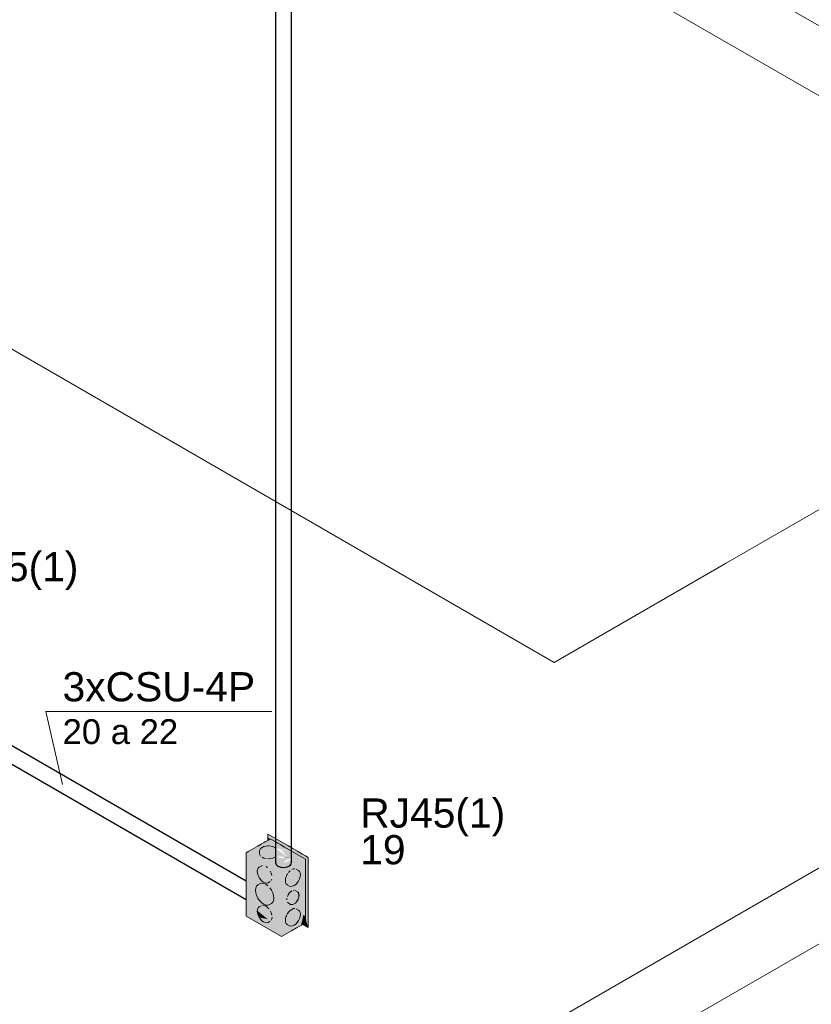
# Model space of a CAD drawing. Header units: millimetres. Extents: x 4476663 to 4477054, y -30323851 to -30323414.
# Tile 9 of 256: x 4476929.19 to 4476934.62, y -30323839.74 to -30323832.99. Entities that reach past the tile are written whole.
import ezdxf

# ---------------------------------------------------------------- set-up
doc = ezdxf.new("R2010")
doc.units = ezdxf.units.MM
doc.linetypes.add('NULL', pattern=[0])
for name, color, linetype, lineweight in [('CE-Caixa', 9, 'Continuous', 18), ('CE-Condutos (Baixa)', 6, 'Continuous', 25), ('CE-Condutos (Teto)', 1, 'Continuous', 25), ('CE-Textos fios', 7, 'Continuous', 9), ('DI-Elementos externos em corte', 9, 'Continuous', 18), ('DI-Elementos externos em vista', 9, 'Continuous', 5), ('Textos', 7, 'Continuous', 9)]:
    doc.layers.add(name, color=color, linetype=linetype, lineweight=lineweight)
doc.styles.add('ARIAL', font='arial.ttf')

msp = doc.modelspace()

# ---------------------------------------------------------------- hatches: boundary and pattern name
at = {"layer": 'CE-Caixa', "linetype": 'Continuous'}
for points in [[(4476930.9078, -30323838.605), (4476930.8134, -30323838.6596), (4476930.8057, -30323838.6721), (4476930.8146, -30323838.67), (4476930.8231, -30323838.6597), (4476930.8242, -30323838.6645), (4476930.8057, -30323838.6721), (4476930.8134, -30323838.6596), (4476930.7433, -30323838.7), (4476930.9858, -30323838.84), (4476931.1503, -30323838.745), (4476931.0694, -30323838.7575), (4476931.053, -30323838.7762), (4476931.0529, -30323838.7797), (4476931.0694, -30323838.7575), (4476931.1503, -30323838.745), (4476931.0837, -30323838.7413), (4476931.055, -30323838.7418), (4476931.0544, -30323838.7486), (4476931.015, -30323838.7501), (4476931.0529, -30323838.7529), (4476930.999, -30323838.7684), (4476931.015, -30323838.7501), (4476931.0529, -30323838.7417), (4476931.0837, -30323838.7413), (4476931.1503, -30323838.745), (4476931.0557, -30323838.7346), (4476931.0529, -30323838.7396), (4476930.9712, -30323838.7351), (4476930.987, -30323838.7339), (4476930.9466, -30323838.7311), (4476930.9712, -30323838.7252), (4476930.8906, -30323838.7163), (4476930.8296, -30323838.6881), (4476930.8521, -30323838.6566), (4476930.9159, -30323838.6539), (4476930.9444, -30323838.6685), (4476931.0523, -30323838.6885)], [(4476930.8906, -30323838.5951), (4476930.8988, -30323838.5998), (4476930.9014, -30323838.6087), (4476930.9078, -30323838.605), (4476931.1503, -30323838.7449), (4476931.1503, -30323838.771), (4476931.1677, -30323838.732), (4476931.1292, -30323838.7097), (4476930.9253, -30323838.595), (4476931.0945, -30323838.6897), (4476930.8906, -30323838.572)], [(4476930.9014, -30323838.6087), (4476930.8988, -30323838.5998), (4476930.8906, -30323838.5951)], [(4476930.8927, -30323838.6138), (4476930.9014, -30323838.6087), (4476930.8907, -30323838.5952)], [(4476930.8948, -30323838.6534), (4476930.879, -30323838.6546), (4476930.8515, -30323838.6637), (4476930.8357, -30323838.6796), (4476930.8336, -30323838.7055), (4476930.8418, -30323838.7232), (4476930.8515, -30323838.7137), (4476930.8515, -30323838.7305), (4476930.879, -30323838.7397), (4476930.8906, -30323838.7282), (4476930.8906, -30323838.7406), (4476930.9107, -30323838.7397), (4476930.9381, -30323838.7305), (4476930.9439, -30323838.7194), (4476930.9439, -30323838.6688), (4476930.9254, -30323838.6581)], [(4476931.0281, -30323838.7315), (4476930.9481, -30323838.6713), (4476930.8906, -30323838.7163)], [(4476930.972, -30323838.6788), (4476930.9879, -30323838.6858), (4476931.0281, -30323838.7315), (4476931.1503, -30323838.745), (4476931.0523, -30323838.6885)], [(4476930.9754, -30323838.846), (4476930.8906, -30323838.7927), (4476930.9858, -30323838.84), (4476930.7433, -30323838.7), (4476930.7433, -30323839.134), (4476930.9858, -30323839.274), (4476930.9858, -30323838.84), (4476930.8906, -30323838.7927), (4476930.9754, -30323838.846), (4476930.9754, -30323839.256), (4476930.7537, -30323839.128), (4476930.7537, -30323838.718)], [(4476930.7537, -30323839.128), (4476930.8335, -30323839.0265), (4476930.8141, -30323838.9927), (4476930.8086, -30323838.9741), (4476930.8086, -30323838.941), (4476930.8224, -30323838.921), (4476930.8464, -30323838.9094), (4476930.819, -30323838.9179), (4476930.8232, -30323838.9061), (4476930.8173, -30323838.9055), (4476930.8193, -30323838.8535), (4476930.8053, -30323838.9221), (4476930.801, -30323838.9039), (4476930.7921, -30323838.8801), (4476930.7936, -30323838.9239), (4476930.8018, -30323838.9401), (4476930.7889, -30323838.9402), (4476930.7974, -30323838.958), (4476930.7921, -30323838.8801), (4476930.801, -30323838.9036), (4476930.8053, -30323838.9221), (4476930.8193, -30323838.8535), (4476930.8173, -30323838.9055), (4476930.8232, -30323838.9061), (4476930.819, -30323838.9179), (4476930.8765, -30323838.9717), (4476930.8906, -30323838.9538), (4476930.8809, -30323838.9179), (4476930.8825, -30323838.8982), (4476930.8554, -30323838.8904), (4476930.8906, -30323838.8578), (4476930.8906, -30323838.8957), (4476930.8825, -30323838.8982), (4476930.8809, -30323838.9179), (4476930.8906, -30323838.9538), (4476930.9754, -30323838.846), (4476930.7537, -30323838.718)], [(4476931.1503, -30323839.179), (4476931.1503, -30323838.745), (4476931.0029, -30323838.8301), (4476931.0721, -30323838.9472), (4476931.0787, -30323838.9567), (4476931.0963, -30323838.9648), (4476931.1048, -30323838.9827), (4476931.099, -30323839.0175), (4476931.0953, -30323838.9687), (4476931.0721, -30323838.9472), (4476931.0029, -30323838.8301), (4476930.9858, -30323838.84)], [(4476931.0557, -30323838.7346), (4476931.024, -30323838.7311), (4476930.987, -30323838.7339)], [(4476931.1677, -30323839.212), (4476931.1677, -30323838.732), (4476931.1503, -30323838.771), (4476931.1503, -30323839.1529)], [(4476930.8246, -30323838.8558), (4476930.8404, -30323838.8832), (4476930.8621, -30323838.9024), (4476930.8837, -30323838.9082), (4476930.9073, -30323838.8971), (4476930.9185, -30323838.8811), (4476930.9054, -30323838.8774), (4476930.9185, -30323838.8553), (4476930.9073, -30323838.8264), (4476930.8906, -30323838.823), (4476930.8906, -30323838.8052), (4476930.8733, -30323838.8106), (4476930.8878, -30323838.8022), (4476930.8766, -30323838.794), (4476930.8621, -30323838.8024), (4476930.8654, -30323838.7893), (4476930.8509, -30323838.7977), (4476930.855, -30323838.7882), (4476930.8246, -30323838.8058), (4476930.8188, -30323838.8274)], [(4476931.0925, -30323838.9059), (4476931.099, -30323838.8963), (4476931.1126, -30323838.8639), (4476931.1126, -30323838.8381), (4476931.1014, -30323838.8221), (4476931.0765, -30323838.8101), (4476931.0549, -30323838.8159), (4476931.0596, -30323838.8333), (4476931.0437, -30323838.8241), (4476931.0332, -30323838.8351), (4476931.038, -30323838.8504), (4476931.0271, -30323838.8441), (4476931.0174, -30323838.8626), (4476931.0116, -30323838.8909), (4476931.0174, -30323838.9126), (4476931.0492, -30323838.9309), (4476931.0708, -30323838.9251)], [(4476930.9754, -30323839.256), (4476930.9754, -30323839.1894), (4476930.8906, -30323839.1556), (4476930.8906, -30323839.1781), (4476930.8685, -30323839.1787), (4476930.8323, -30323839.1439), (4476930.821, -30323839.1202), (4476930.8203, -30323839.0874), (4476930.8314, -30323839.0715), (4476930.8906, -30323839.1057), (4476930.8906, -30323839.1556), (4476930.9754, -30323839.1894), (4476930.9754, -30323838.846), (4476930.8906, -30323838.9538), (4476930.9142, -30323838.9948), (4476930.8906, -30323839.052), (4476930.8677, -30323839.0505), (4476930.8376, -30323839.0213), (4476930.7537, -30323839.128)], [(4476930.9858, -30323838.84), (4476930.9858, -30323839.1069), (4476931.1114, -30323839.1441)], [(4476931.1503, -30323839.179), (4476930.9858, -30323838.84), (4476931.1107, -30323839.1425), (4476931.1111, -30323839.1067), (4476931.1126, -30323839.1101), (4476931.1129, -30323839.148), (4476931.0878, -30323839.1847), (4476931.0674, -30323839.1986), (4476931.0971, -30323839.1712), (4476931.1103, -30323839.1438), (4476930.9858, -30323839.1069), (4476930.9858, -30323839.2092), (4476931.0383, -30323839.204), (4476931.0312, -30323839.1974), (4476931.0526, -30323839.2026), (4476930.9858, -30323839.2092), (4476930.9858, -30323839.274), (4476931.0203, -30323839.2541), (4476931.0529, -30323839.2176), (4476931.0576, -30323839.2102), (4476931.0203, -30323839.2541), (4476931.0647, -30323839.2285), (4476931.0688, -30323839.2167), (4476931.0726, -30323839.2189), (4476931.0814, -30323839.1998), (4476931.0938, -30323839.1804), (4476931.0744, -30323839.22), (4476931.0688, -30323839.2167), (4476931.0647, -30323839.2285)], [(4476930.8344, -30323839.0279), (4476930.8477, -30323839.042), (4476930.8621, -30323839.0524), (4476930.8764, -30323839.0585), (4476930.8898, -30323839.0599), (4476930.8992, -30323839.057), (4476930.9246, -30323839.0398), (4476930.9302, -30323839.0275), (4476930.9321, -30323839.012), (4476930.9302, -30323838.9944), (4476930.9246, -30323838.9758), (4476930.9158, -30323838.9574), (4476930.9043, -30323838.9406), (4476930.8906, -30323838.9493), (4476930.8906, -30323838.9267), (4476930.8766, -30323838.916), (4476930.8623, -30323838.9099), (4476930.8489, -30323838.9086), (4476930.8374, -30323838.9122), (4476930.8141, -30323838.9287), (4476930.8067, -30323838.9564), (4476930.8086, -30323838.9741)], [(4476931.0953, -30323839.0253), (4476931.1054, -30323838.9911), (4476931.1008, -30323838.9738), (4476931.0794, -30323838.9595), (4476931.0638, -30323838.9581), (4476931.0708, -30323838.9711), (4476931.0549, -30323838.9619), (4476931.0376, -30323838.9773), (4476931.0249, -30323838.9993), (4476931.0373, -30323839.0201), (4476931.0214, -30323839.0109), (4476931.0202, -30323839.0219), (4476931.0362, -30323839.0311), (4476931.0214, -30323839.0316), (4476931.0373, -30323839.0408), (4476931.0249, -30323839.0393), (4476931.0463, -30323839.0536), (4476931.0618, -30323839.055), (4476931.0798, -30323839.0446)], [(4476930.8086, -30323838.9741), (4476930.8141, -30323838.9927), (4476930.8229, -30323839.0111), (4476930.8344, -30323839.0279)], [(4476931.1039, -30323839.0326), (4476931.099, -30323838.9792), (4476931.0967, -30323838.9801)], [(4476930.8404, -30323839.1552), (4476930.8509, -30323839.1663), (4476930.8733, -30323839.1792), (4476930.8927, -30323839.1775), (4476930.9141, -30323839.1627), (4476930.9199, -30323839.141), (4476930.9054, -30323839.1494), (4476930.9185, -30323839.1273), (4476930.9073, -30323839.0984), (4476930.8837, -30323839.0936), (4476930.8983, -30323839.0852), (4476930.8766, -30323839.066), (4476930.855, -30323839.0602), (4476930.8246, -30323839.0778), (4476930.8188, -30323839.0994), (4476930.8246, -30323839.1278)], [(4476931.0971, -30323839.1712), (4476931.1083, -30323839.1505), (4476931.1141, -30323839.1221), (4476931.1083, -30323839.1005), (4476931.0855, -30323839.0849), (4476931.0661, -30323839.0832), (4476931.0437, -30323839.0961), (4476931.0243, -30323839.1203), (4476931.0286, -30323839.1317), (4476931.0209, -30323839.1272), (4476931.0174, -30323839.1346), (4476931.0116, -30323839.1629), (4476931.0174, -30323839.1846), (4476931.0402, -30323839.2002), (4476931.0596, -30323839.2019), (4476931.082, -30323839.189)], [(4476930.8191, -30323839.0965), (4476930.8323, -30323839.1439), (4476930.8906, -30323839.1556)], [(4476931.1219, -30323839.1855), (4476931.1555, -30323839.2049), (4476931.1418, -30323839.1315), (4476931.135, -30323839.1252)], [(4476931.1418, -30323839.1315), (4476931.1555, -30323839.2049), (4476931.1677, -30323839.212), (4476931.1448, -30323839.1344)]]:
    msp.add_hatch(color=163, dxfattribs=at).paths.add_polyline_path(points)

# ---------------------------------------------------------------- linework, layer by layer
at = {"layer": 'CE-Caixa'}
for p, q in [((4476930.8759, -30323838.6235), (4476930.8634, -30323838.6307)), ((4476930.8809, -30323838.6206), (4476930.8759, -30323838.6235)), ((4476930.8906, -30323838.615), (4476930.8809, -30323838.6206)), ((4476930.9279, -30323838.5935), (4476930.8906, -30323838.572)), ((4476930.8906, -30323838.572), (4476930.8906, -30323838.5943)), ((4476930.8906, -30323838.5943), (4476930.8906, -30323838.5951)), ((4476930.8906, -30323838.5951), (4476930.8906, -30323838.615)), ((4476930.9078, -30323838.605), (4476930.8906, -30323838.615)), ((4476930.9201, -30323838.6122), (4476930.9078, -30323838.605)), ((4476930.9409, -30323838.6241), (4476930.9201, -30323838.6122)), ((4476931.0283, -30323838.6515), (4476930.9279, -30323838.5935)), ((4476930.7604, -30323838.6901), (4476930.7433, -30323838.7)), ((4476930.7818, -30323838.6778), (4476930.7604, -30323838.6901)), ((4476930.8134, -30323838.6596), (4476930.7818, -30323838.6778)), ((4476930.822, -30323838.6546), (4476930.8134, -30323838.6596)), ((4476930.8323, -30323838.6487), (4476930.822, -30323838.6546)), ((4476930.8336, -30323838.6479), (4476930.8323, -30323838.6487)), ((4476930.8443, -30323838.6417), (4476930.8336, -30323838.6479)), ((4476930.8357, -30323838.6796), (4476930.8336, -30323838.6887)), ((4476930.8336, -30323838.6887), (4476930.8336, -30323838.7055)), ((4476930.8418, -30323838.6711), (4476930.8357, -30323838.6796)), ((4476930.8515, -30323838.6637), (4476930.8418, -30323838.6711)), ((4476930.848, -30323838.6396), (4476930.8443, -30323838.6417)), ((4476930.8634, -30323838.6307), (4476930.848, -30323838.6396)), ((4476930.8642, -30323838.6581), (4476930.8515, -30323838.6637)), ((4476930.879, -30323838.6546), (4476930.8642, -30323838.6581)), ((4476930.8906, -30323838.6537), (4476930.879, -30323838.6546)), ((4476930.8948, -30323838.6534), (4476930.8906, -30323838.6537)), ((4476930.9107, -30323838.6546), (4476930.8948, -30323838.6534)), ((4476930.9254, -30323838.6581), (4476930.9107, -30323838.6546)), ((4476930.9381, -30323838.6637), (4476930.9254, -30323838.6581)), ((4476930.9439, -30323838.6681), (4476930.9381, -30323838.6637)), ((4476930.9601, -30323838.6352), (4476930.9409, -30323838.6241)), ((4476930.9803, -30323838.6469), (4476930.9601, -30323838.6352)), ((4476931.0062, -30323838.6618), (4476930.9803, -30323838.6469)), ((4476931.0523, -30323838.6885), (4476931.0062, -30323838.6618)), ((4476931.0615, -30323838.6706), (4476931.0283, -30323838.6515)), ((4476931.1503, -30323838.745), (4476931.0523, -30323838.6885)), ((4476931.0945, -30323838.6897), (4476931.0615, -30323838.6706)), ((4476931.1292, -30323838.7097), (4476931.0945, -30323838.6897)), ((4476930.7433, -30323838.7), (4476930.7433, -30323838.8948)), ((4476930.8336, -30323838.7055), (4476930.8357, -30323838.7147)), ((4476930.8357, -30323838.7147), (4476930.8418, -30323838.7232)), ((4476930.8515, -30323838.7305), (4476930.8642, -30323838.7362)), ((4476930.8642, -30323838.7362), (4476930.879, -30323838.7397)), ((4476930.8906, -30323838.7406), (4476930.8948, -30323838.7409)), ((4476930.8948, -30323838.7409), (4476930.9107, -30323838.7397)), ((4476930.9107, -30323838.7397), (4476930.9255, -30323838.7362)), ((4476930.9255, -30323838.7362), (4476930.9381, -30323838.7305)), ((4476931.1503, -30323838.7219), (4476931.1292, -30323838.7097)), ((4476931.1677, -30323838.732), (4476931.1503, -30323838.7219)), ((4476931.1503, -30323838.8472), (4476931.1503, -30323838.745)), ((4476931.1677, -30323838.7548), (4476931.1677, -30323838.732)), ((4476931.1677, -30323838.7957), (4476931.1677, -30323838.7548)), ((4476930.8203, -30323838.8154), (4476930.8188, -30323838.8274)), ((4476930.8246, -30323838.8058), (4476930.8203, -30323838.8154)), ((4476930.8315, -30323838.7994), (4476930.8246, -30323838.8058)), ((4476930.846, -30323838.791), (4476930.8315, -30323838.7994)), ((4476930.855, -30323838.7882), (4476930.846, -30323838.791)), ((4476930.8878, -30323838.8022), (4476930.8766, -30323838.794)), ((4476931.0437, -30323838.8241), (4476931.0332, -30323838.8351)), ((4476931.0661, -30323838.8112), (4476931.0549, -30323838.8159)), ((4476931.0765, -30323838.8101), (4476931.0661, -30323838.8112)), ((4476931.1014, -30323838.8221), (4476931.0855, -30323838.8129)), ((4476931.1083, -30323838.8285), (4476931.1014, -30323838.8221)), ((4476931.1677, -30323839.212), (4476931.1677, -30323838.7957)), ((4476930.8188, -30323838.8274), (4476930.8203, -30323838.8412)), ((4476930.8203, -30323838.8412), (4476930.8246, -30323838.8558)), ((4476930.8246, -30323838.8558), (4476930.8315, -30323838.8701)), ((4476930.8315, -30323838.8701), (4476930.8404, -30323838.8832)), ((4476930.8404, -30323838.8832), (4476930.8509, -30323838.8943)), ((4476930.9141, -30323838.8407), (4476930.9073, -30323838.8264)), ((4476930.9185, -30323838.8553), (4476930.9141, -30323838.8407)), ((4476930.9141, -30323838.8907), (4476930.9185, -30323838.8811)), ((4476931.013, -30323838.8772), (4476931.0116, -30323838.8909)), ((4476931.0116, -30323838.8909), (4476931.013, -30323838.903)), ((4476931.0174, -30323838.8626), (4476931.013, -30323838.8772)), ((4476931.0243, -30323838.8483), (4476931.0174, -30323838.8626)), ((4476931.0271, -30323838.8441), (4476931.0243, -30323838.8483)), ((4476931.099, -30323838.8963), (4476931.1014, -30323838.8928)), ((4476931.1014, -30323838.8928), (4476931.1083, -30323838.8785)), ((4476931.1126, -30323838.8381), (4476931.1083, -30323838.8285)), ((4476931.1083, -30323838.8785), (4476931.1126, -30323838.8639)), ((4476931.1141, -30323838.8501), (4476931.1126, -30323838.8381)), ((4476931.1126, -30323838.8639), (4476931.1141, -30323838.8501)), ((4476931.1503, -30323838.9108), (4476931.1503, -30323838.8472)), ((4476930.7433, -30323838.8948), (4476930.7433, -30323839.0206)), ((4476930.8086, -30323838.941), (4476930.8067, -30323838.9564)), ((4476930.8067, -30323838.9564), (4476930.8086, -30323838.9741)), ((4476930.8116, -30323838.9342), (4476930.8086, -30323838.941)), ((4476930.8141, -30323838.9287), (4476930.8116, -30323838.9342)), ((4476930.8229, -30323838.9206), (4476930.8141, -30323838.9287)), ((4476930.8374, -30323838.9122), (4476930.8229, -30323838.9206)), ((4476930.8489, -30323838.9086), (4476930.8374, -30323838.9122)), ((4476930.8623, -30323838.9099), (4476930.8489, -30323838.9086)), ((4476930.8509, -30323838.8943), (4476930.8621, -30323838.9024)), ((4476930.8621, -30323838.9024), (4476930.8733, -30323838.9072)), ((4476930.8766, -30323838.916), (4476930.8623, -30323838.9099)), ((4476930.8733, -30323838.9072), (4476930.8837, -30323838.9082)), ((4476930.8906, -30323838.9262), (4476930.8766, -30323838.916)), ((4476930.8837, -30323838.9082), (4476930.8906, -30323838.9061)), ((4476930.8906, -30323838.9061), (4476930.8927, -30323838.9055)), ((4476930.8927, -30323838.9055), (4476930.9073, -30323838.8971)), ((4476930.9158, -30323838.9574), (4476930.9043, -30323838.9406)), ((4476930.9246, -30323838.9758), (4476930.9158, -30323838.9574)), ((4476931.013, -30323838.903), (4476931.0174, -30323838.9126)), ((4476931.0174, -30323838.9126), (4476931.0243, -30323838.919)), ((4476931.0243, -30323838.919), (4476931.0402, -30323838.9282)), ((4476931.0402, -30323838.9282), (4476931.0492, -30323838.9309)), ((4476931.0492, -30323838.9309), (4476931.0596, -30323838.9299)), ((4476931.0596, -30323838.9299), (4476931.0708, -30323838.9251)), ((4476931.0722, -30323838.9573), (4476931.0638, -30323838.9581)), ((4476931.0708, -30323838.9251), (4476931.082, -30323838.917)), ((4476931.0953, -30323838.9687), (4476931.0794, -30323838.9595)), ((4476931.082, -30323838.917), (4476931.0925, -30323838.9059)), ((4476931.0925, -30323838.9059), (4476931.099, -30323838.8963)), ((4476931.1503, -30323838.9152), (4476931.1503, -30323838.9108)), ((4476931.1503, -30323838.9448), (4476931.1503, -30323838.9152)), ((4476931.1503, -30323838.9496), (4476931.1503, -30323838.9448)), ((4476931.1503, -30323838.9701), (4476931.1503, -30323838.9496)), ((4476930.7433, -30323839.0206), (4476930.7433, -30323839.134)), ((4476930.8086, -30323838.9741), (4476930.8141, -30323838.9927)), ((4476930.8141, -30323838.9927), (4476930.8229, -30323839.0111)), ((4476930.8229, -30323839.0111), (4476930.8344, -30323839.0279)), ((4476930.8344, -30323839.0279), (4476930.8477, -30323839.042)), ((4476930.9302, -30323838.9944), (4476930.9246, -30323838.9758)), ((4476930.9246, -30323839.0398), (4476930.9302, -30323839.0275)), ((4476930.9321, -30323839.012), (4476930.9302, -30323838.9944)), ((4476930.9302, -30323839.0275), (4476930.9321, -30323839.012)), ((4476931.0214, -30323839.0109), (4476931.0202, -30323839.0219)), ((4476931.0304, -30323838.9878), (4476931.0249, -30323838.9993)), ((4476931.0376, -30323838.9773), (4476931.0304, -30323838.9878)), ((4476931.0459, -30323838.9685), (4476931.0376, -30323838.9773)), ((4476931.0549, -30323838.9619), (4476931.0459, -30323838.9685)), ((4476931.0881, -30323839.0358), (4476931.0953, -30323839.0253)), ((4476931.099, -30323838.9722), (4476931.0953, -30323838.9687)), ((4476931.0953, -30323839.0253), (4476931.099, -30323839.0175)), ((4476931.1008, -30323838.9738), (4476931.099, -30323838.9722)), ((4476931.099, -30323839.0175), (4476931.1008, -30323839.0138)), ((4476931.1043, -30323838.9815), (4476931.1008, -30323838.9738)), ((4476931.1008, -30323839.0138), (4476931.1043, -30323839.0022)), ((4476931.1054, -30323838.9911), (4476931.1043, -30323838.9815)), ((4476931.1043, -30323839.0022), (4476931.1054, -30323838.9911)), ((4476931.1503, -30323838.9814), (4476931.1503, -30323838.9701)), ((4476931.1503, -30323839.0005), (4476931.1503, -30323838.9814)), ((4476931.1503, -30323839.0197), (4476931.1503, -30323839.0005)), ((4476931.1503, -30323839.0833), (4476931.1503, -30323839.0197)), ((4476930.8203, -30323839.0874), (4476930.8188, -30323839.0994)), ((4476930.8246, -30323839.0778), (4476930.8203, -30323839.0874)), ((4476930.8315, -30323839.0714), (4476930.8246, -30323839.0778)), ((4476930.846, -30323839.063), (4476930.8315, -30323839.0714)), ((4476930.8477, -30323839.042), (4476930.8621, -30323839.0524)), ((4476930.8654, -30323839.0613), (4476930.855, -30323839.0602)), ((4476930.8621, -30323839.0524), (4476930.8764, -30323839.0585)), ((4476930.8766, -30323839.066), (4476930.8654, -30323839.0613)), ((4476930.8764, -30323839.0585), (4476930.8898, -30323839.0599)), ((4476930.8878, -30323839.0742), (4476930.8766, -30323839.066)), ((4476930.8983, -30323839.0852), (4476930.8878, -30323839.0742)), ((4476930.8898, -30323839.0599), (4476930.8992, -30323839.057)), ((4476930.8992, -30323839.057), (4476930.9013, -30323839.0563)), ((4476930.9013, -30323839.0563), (4476930.9158, -30323839.0479)), ((4476930.9158, -30323839.0479), (4476930.9246, -30323839.0398)), ((4476931.0249, -30323839.0393), (4476931.0304, -30323839.0444)), ((4476931.0304, -30323839.0444), (4476931.0463, -30323839.0536)), ((4476931.0549, -30323839.0879), (4476931.0437, -30323839.0961)), ((4476931.0463, -30323839.0536), (4476931.0535, -30323839.0558)), ((4476931.0535, -30323839.0558), (4476931.0618, -30323839.055)), ((4476931.0661, -30323839.0832), (4476931.0549, -30323839.0879)), ((4476931.0618, -30323839.055), (4476931.0708, -30323839.0511)), ((4476931.0765, -30323839.0821), (4476931.0661, -30323839.0832)), ((4476931.0708, -30323839.0511), (4476931.0798, -30323839.0446)), ((4476931.0798, -30323839.0446), (4476931.0881, -30323839.0358)), ((4476931.1014, -30323839.0941), (4476931.0855, -30323839.0849)), ((4476931.1083, -30323839.1005), (4476931.1014, -30323839.0941)), ((4476931.1503, -30323839.179), (4476931.1503, -30323839.0833)), ((4476930.7433, -30323839.134), (4476930.9858, -30323839.274)), ((4476930.8188, -30323839.0994), (4476930.8203, -30323839.1132)), ((4476930.8203, -30323839.1132), (4476930.8246, -30323839.1278)), ((4476930.8246, -30323839.1278), (4476930.8315, -30323839.1421)), ((4476930.8315, -30323839.1421), (4476930.8404, -30323839.1552)), ((4476930.8404, -30323839.1552), (4476930.8509, -30323839.1663)), ((4476930.9141, -30323839.1127), (4476930.9073, -30323839.0984)), ((4476930.9185, -30323839.1273), (4476930.9141, -30323839.1127)), ((4476930.9141, -30323839.1627), (4476930.9185, -30323839.1531)), ((4476930.9185, -30323839.1531), (4476930.9199, -30323839.141)), ((4476931.013, -30323839.1492), (4476931.0116, -30323839.1629)), ((4476931.0116, -30323839.1629), (4476931.013, -30323839.175)), ((4476931.0174, -30323839.1346), (4476931.013, -30323839.1492)), ((4476931.0209, -30323839.1272), (4476931.0174, -30323839.1346)), ((4476931.0332, -30323839.1071), (4476931.0243, -30323839.1203)), ((4476931.0437, -30323839.0961), (4476931.0332, -30323839.1071)), ((4476931.1014, -30323839.1648), (4476931.1083, -30323839.1505)), ((4476931.1126, -30323839.1101), (4476931.1083, -30323839.1005)), ((4476931.1083, -30323839.1505), (4476931.1126, -30323839.1359)), ((4476931.1141, -30323839.1221), (4476931.1126, -30323839.1101)), ((4476931.1126, -30323839.1359), (4476931.1141, -30323839.1221)), ((4476930.8509, -30323839.1663), (4476930.8621, -30323839.1744)), ((4476930.8621, -30323839.1744), (4476930.8733, -30323839.1792)), ((4476930.8733, -30323839.1792), (4476930.8837, -30323839.1802)), ((4476930.8837, -30323839.1802), (4476930.8927, -30323839.1775)), ((4476930.8927, -30323839.1775), (4476930.9073, -30323839.1691)), ((4476931.013, -30323839.175), (4476931.0174, -30323839.1846)), ((4476931.0174, -30323839.1846), (4476931.0243, -30323839.191)), ((4476931.0243, -30323839.191), (4476931.0402, -30323839.2002)), ((4476931.0402, -30323839.2002), (4476931.0492, -30323839.2029)), ((4476931.0492, -30323839.2029), (4476931.0596, -30323839.2019)), ((4476931.0535, -30323839.2349), (4476931.0647, -30323839.2285)), ((4476931.0596, -30323839.2019), (4476931.0708, -30323839.1971)), ((4476931.0647, -30323839.2285), (4476931.0732, -30323839.2236)), ((4476931.0708, -30323839.1971), (4476931.082, -30323839.189)), ((4476931.0732, -30323839.2236), (4476931.0769, -30323839.2214)), ((4476931.0769, -30323839.2214), (4476931.0881, -30323839.215)), ((4476931.082, -30323839.189), (4476931.0925, -30323839.1779)), ((4476931.0881, -30323839.215), (4476931.0894, -30323839.2142)), ((4476931.0894, -30323839.2142), (4476931.1052, -30323839.2051)), ((4476931.0925, -30323839.1779), (4476931.0971, -30323839.1712)), ((4476931.0971, -30323839.1712), (4476931.1014, -30323839.1648)), ((4476931.1052, -30323839.2051), (4476931.1213, -30323839.1958)), ((4476931.1213, -30323839.1958), (4476931.123, -30323839.1948)), ((4476931.1219, -30323839.1855), (4476931.1555, -30323839.2049)), ((4476931.123, -30323839.1948), (4476931.1305, -30323839.1905)), ((4476931.1305, -30323839.1905), (4476931.1452, -30323839.182)), ((4476931.1452, -30323839.182), (4476931.1503, -30323839.179)), ((4476931.1555, -30323839.2049), (4476931.1677, -30323839.212)), ((4476930.9858, -30323839.274), (4476931.0203, -30323839.2541)), ((4476931.0203, -30323839.2541), (4476931.0535, -30323839.2349))]:
    msp.add_line(p, q, dxfattribs=at)
at = {"layer": 'CE-Condutos (Baixa)'}
for p, q in [((4476930.7433, -30323838.8948), (4476928.2684, -30323837.4659)), ((4476928.1594, -30323837.5288), (4476930.7433, -30323839.0206))]:
    msp.add_line(p, q, dxfattribs=at)
at = {"layer": 'CE-Condutos (Teto)'}
for p, q in [((4476930.9439, -30323830.5741), (4476930.9439, -30323838.7677)), ((4476931.0529, -30323838.5213), (4476931.0529, -30323832.6514)), ((4476931.0529, -30323838.6657), (4476931.0529, -30323838.5213)), ((4476931.0529, -30323838.6888), (4476931.0529, -30323838.6657)), ((4476931.0529, -30323838.7644), (4476931.0529, -30323838.6888)), ((4476930.9439, -30323838.7677), (4476930.9475, -30323838.7808)), ((4476930.9475, -30323838.7808), (4476930.96, -30323838.7918)), ((4476930.96, -30323838.7918), (4476930.9791, -30323838.799)), ((4476930.9791, -30323838.799), (4476931.0016, -30323838.801)), ((4476931.0016, -30323838.801), (4476931.0237, -30323838.7976)), ((4476931.0237, -30323838.7976), (4476931.0414, -30323838.7893)), ((4476931.0414, -30323838.7893), (4476931.0517, -30323838.7776)), ((4476931.0517, -30323838.7776), (4476931.0529, -30323838.7644))]:
    msp.add_line(p, q, dxfattribs=at)
at = {"layer": 'CE-Textos fios'}
for p, q in [((4476929.4845, -30323838.2313), (4476929.3702, -30323837.7313)), ((4476929.3702, -30323837.7313), (4476930.9188, -30323837.7313))]:
    msp.add_line(p, q, dxfattribs=at)
at = {"layer": 'DI-Elementos externos em corte'}
for p, q in [((4476934.0265, -30323836.7177), (4476936.7622, -30323835.1382)), ((4476932.853, -30323837.3952), (4476934.0265, -30323836.7177))]:
    msp.add_line(p, q, dxfattribs=at)
at = {"layer": 'DI-Elementos externos em vista'}
for p, q in [((4476925.5979, -30323827.7961), (4476936.5711, -30323834.1315)), ((4476936.5018, -30323834.5715), (4476925.1822, -30323828.0361)), ((4476920.9124, -30323830.5013), (4476932.853, -30323837.3952)), ((4476924.4411, -30323844.7083), (4476941.3121, -30323834.9678)), ((4476941.901, -30323835.1478), (4476924.9607, -30323844.9283))]:
    msp.add_line(p, q, dxfattribs=at)

# ---------------------------------------------------------------- texts
at = {"layer": 'CE-Textos fios', "linetype": 'NULL', "attachment_point": 7, "line_spacing_factor": 0.6, "style": 'ARIAL'}
for s, insert, char_height, width in [('3xCSU-4P', (4476929.4845, -30323837.6653), 0.2, 2.639939), ('20 a 22', (4476929.4845, -30323837.9574), 0.17, 1.584162)]:
    msp.add_mtext(s, dxfattribs=dict(at, insert=insert, char_height=char_height, width=width))
at = {"layer": 'Textos', "linetype": 'NULL', "char_height": 0.2, "attachment_point": 7, "line_spacing_factor": 0.6, "style": 'ARIAL'}
for s, insert, width in [('RJ45(1)', (4476928.5996, -30323836.8995), 1.987195), ('RJ45(1)', (4476931.5242, -30323838.588), 1.987195), ('19', (4476931.5242, -30323838.782), 0.621341)]:
    msp.add_mtext(s, dxfattribs=dict(at, insert=insert, width=width))

doc.saveas('drawing.dxf')
